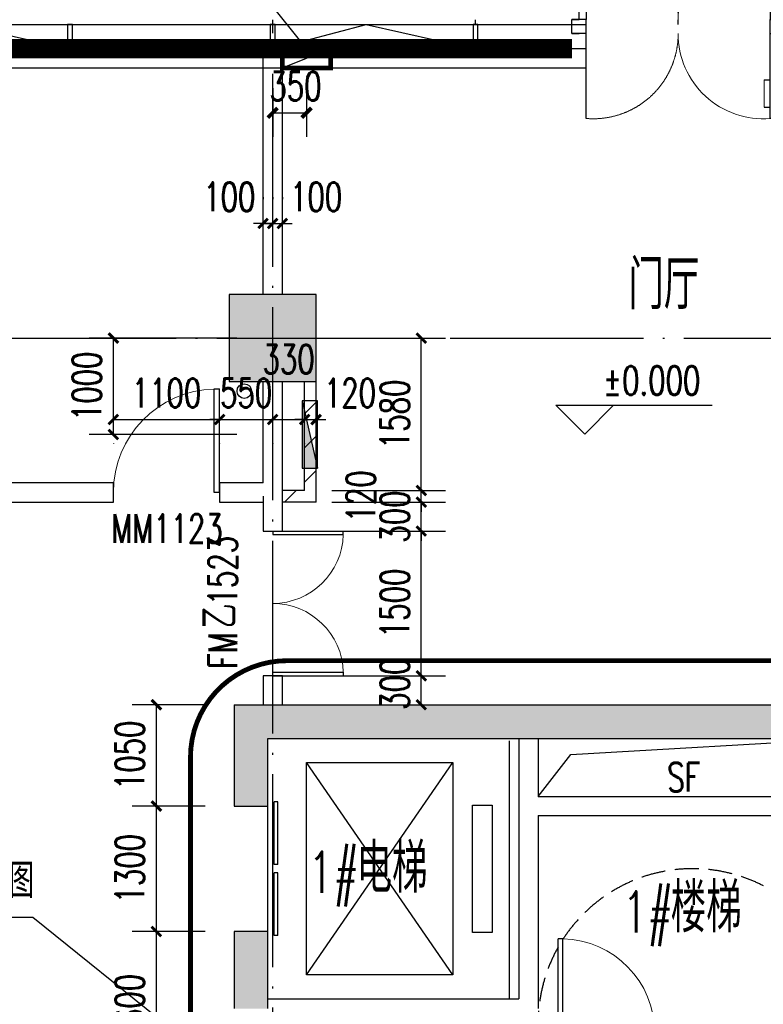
# Model space of a CAD drawing. Extents: x 797781 to 1255204, y 21234 to 1024248.
# Tile 155 of 256: x 944287 to 951990, y 197774 to 207979. Entities that reach past the tile are written whole.
import ezdxf

# ---------------------------------------------------------------- set-up
doc = ezdxf.new("R2010")
doc.units = 0
doc.header["$LTSCALE"] = 1000
doc.header["$MEASUREMENT"] = 0
for name, pattern in [('230303生产综合楼-平面图_t8$0$DASH', [0.35, 0.25, -0.1]), ('230303生产综合楼-平面图_t8$0$DASHED2', [0.375, 0.25, -0.125]), ('230303生产综合楼-平面图_t8$0$DOTE', [2.42, 2, -0.2, 0.02, -0.2]), ('__DASH', [0.35, 0.25, -0.1])]:
    doc.linetypes.add(name, pattern=pattern)
for name, color, linetype in [('230303生产综合楼-平面图_t8$0$3T_WOOD', 21, 'Continuous'), ('230303生产综合楼-平面图_t8$0$A-PLAN-EVTR', 2, 'Continuous'), ('230303生产综合楼-平面图_t8$0$COLUMN', 40, 'Continuous'), ('230303生产综合楼-平面图_t8$0$CURTWALL', 4, 'Continuous'), ('230303生产综合楼-平面图_t8$0$DIM_ELEV', 3, 'Continuous'), ('230303生产综合楼-平面图_t8$0$DIM_IDEN', 3, 'Continuous'), ('230303生产综合楼-平面图_t8$0$DOOR_FIRE', 4, 'Continuous'), ('230303生产综合楼-平面图_t8$0$DOOR_FIRE_TEXT', 7, 'Continuous'), ('230303生产综合楼-平面图_t8$0$DOTE', 1, '230303生产综合楼-平面图_t8$0$DOTE'), ('230303生产综合楼-平面图_t8$0$H-楼板留洞', 6, 'Continuous'), ('230303生产综合楼-平面图_t8$0$PUB_DIM', 3, 'Continuous'), ('230303生产综合楼-平面图_t8$0$PUB_HATCH', 8, 'Continuous'), ('230303生产综合楼-平面图_t8$0$PUB_TEXT', 7, 'Continuous'), ('230303生产综合楼-平面图_t8$0$WALL', 40, 'Continuous'), ('230303生产综合楼-平面图_t8$0$WALL-MOVE', 6, 'Continuous'), ('230303生产综合楼-平面图_t8$0$WINDOW', 4, 'Continuous'), ('230303生产综合楼-平面图_t8$0$WINDOW_TEXT', 7, 'Continuous'), ('230303生产综合楼-平面图_t8$0$板洞', 6, 'Continuous'), ('230303生产综合楼-平面图_t8$0$轮廓', 2, 'Continuous'), ('A-暖通提建筑洞口', 1, 'Continuous'), ('DIM_LEAD', 3, 'Continuous'), ('EQUIP_消火栓', 7, 'Continuous'), ('PUB_DIM', 3, 'Continuous'), ('PUB_HATCH', 8, 'Continuous'), ('PUB_TEXT', 7, 'Continuous'), ('VPIPE-消防', 1, 'Continuous')]:
    doc.layers.add(name, color=color, linetype=linetype)
doc.styles.add('230303生产综合楼-平面图_t8$0$_TCH_DIM', font='SIMPLEX', dxfattribs={"bigfont": 'GBCBIG'})
doc.styles.add('230303生产综合楼-平面图_T8$0$_TCH_DIM_T3', font='SIMPLEX', dxfattribs={"width": 0.705882, "bigfont": 'GBCBIG'})
doc.styles.add('230303生产综合楼-平面图_t8$0$_TCH_WINDOW', font='SIMPLEX', dxfattribs={"height": 3.5, "bigfont": 'GBCBIG'})
doc.styles.add('_TCH_DIM_T3', font='SIMPLEX', dxfattribs={"width": 0.705882, "bigfont": 'GBCBIG'})
doc.dimstyles.new('230303生产综合楼-平面图_T8$0$_TCH_ARCH&&100', dxfattribs={"dimtxt": 297.5, "dimasz": 100, "dimexe": 250, "dimexo": 300, "dimgap": 126.25, "dimtad": 1, "dimdec": 0, "dimzin": 0, "dimdsep": 46, "dimtxsty": '230303生产综合楼-平面图_T8$0$_TCH_DIM_T3', "dimblk": '230303生产综合楼-平面图_t8$0$_ArchTick', "dimcen": 0.09, "dimclrt": 7, "dimazin": 2, "dimtfac": 1, "dimtdec": 0, "dimtix": 1, "dimtmove": 2, "dimatfit": 3, "dimfxl": 1, "dimtolj": 1, "dimtzin": 0, "dimarcsym": 0})
doc.dimstyles.new('_TCH_ARCH&&100', dxfattribs={"dimtxt": 297.5, "dimasz": 100, "dimexe": 250, "dimexo": 300, "dimgap": 126.25, "dimtad": 1, "dimdec": 0, "dimzin": 0, "dimdsep": 46, "dimtxsty": '_TCH_DIM_T3', "dimblk": 'ARCHTICK', "dimcen": 0.09, "dimclrt": 7, "dimazin": 2, "dimtfac": 1, "dimtdec": 0, "dimtix": 1, "dimtmove": 2, "dimatfit": 3, "dimfxl": 1, "dimtolj": 1, "dimtzin": 0, "dimarcsym": 0})
pattern_1 = [(45, (0, 179.5), (-176.776766, 176.776766), [])]

# ---------------------------------------------------------------- blocks, each defined once
blk = doc.blocks.new('AQ1')
at = {"color": 6, "linetype": '__DASH', "ltscale": 4, "const_width": 200}
blk.add_lwpolyline([(1101100, 194745), (1146200, 194745)], dxfattribs=at)
blk = doc.blocks.new('_ArchTick')
at = {"color": 0, "linetype": 'ByBlock', "const_width": 0.4}
blk.add_lwpolyline([(-0.5, -0.5), (0.5, 0.5)], dxfattribs=at)
blk = doc.blocks.new('*D6640')
at = {"layer": 'Defpoints', "color": 0, "transparency": 16777216}
for p in [(1215634, 212456), (1215984, 212456), (1215984, 211901)]:
    blk.add_point(p, dxfattribs=at)
at = {"layer": 'PUB_DIM', "color": 0, "lineweight": -2, "transparency": 16777216}
for p, q in [((1215634, 212156), (1215634, 211651)), ((1215984, 212156), (1215984, 211651)), ((1215634, 211901), (1215984, 211901))]:
    blk.add_line(p, q, dxfattribs=at)
at = {"layer": 'PUB_DIM', "color": 0, "lineweight": -2, "transparency": 16777216, "xscale": 100, "yscale": 100, "zscale": 100, "rotation": 180}
blk.add_blockref('_ArchTick', (1215634, 211901), dxfattribs=at)
at = {"layer": 'PUB_DIM', "color": 0, "lineweight": -2, "transparency": 16777216, "xscale": 100, "yscale": 100, "zscale": 100}
blk.add_blockref('_ArchTick', (1215984, 211901), dxfattribs=at)
at = {"layer": 'PUB_DIM', "color": 7, "transparency": 16777216, "insert": (1215870, 212176), "char_height": 297.5, "attachment_point": 5, "style": '_TCH_DIM_T3'}
blk.add_mtext('\\A1;350', dxfattribs=at)
blk = doc.blocks.new('230303生产综合楼-平面图_t8$0$_ArchTick')
at = {"color": 0, "linetype": 'ByBlock', "const_width": 0.3}
blk.add_lwpolyline([(-0.5, -0.5), (0.5, 0.5)], dxfattribs=at)
blk = doc.blocks.new('*D6286')
at = {"layer": '230303生产综合楼-平面图_t8$0$PUB_DIM', "color": 0, "lineweight": -2, "transparency": 16777216}
for p, q in [((1167618, -7511), (1166088, -7511)), ((1166338, -8511), (1166338, -7511)), ((1167618, -8511), (1166088, -8511))]:
    blk.add_line(p, q, dxfattribs=at)
at = {"layer": 'Defpoints', "color": 0, "transparency": 16777216}
for p in [(1166338, -7511), (1167918, -7511), (1167918, -8511)]:
    blk.add_point(p, dxfattribs=at)
at = {"layer": '230303生产综合楼-平面图_t8$0$PUB_DIM', "color": 0, "lineweight": -2, "transparency": 16777216, "xscale": 100, "yscale": 100, "zscale": 100}
for p, rotation in [((1166338, -7511), 90), ((1166338, -8511), 270)]:
    blk.add_blockref('230303生产综合楼-平面图_t8$0$_ArchTick', p, dxfattribs=dict(at, rotation=rotation))
at = {"layer": '230303生产综合楼-平面图_t8$0$PUB_DIM', "color": 7, "transparency": 16777216, "insert": (1166063, -8011), "char_height": 297.5, "attachment_point": 5, "rotation": 90, "style": '230303生产综合楼-平面图_T8$0$_TCH_DIM_T3'}
blk.add_mtext('\\A1;1000', dxfattribs=at)
blk = doc.blocks.new('$TwtSys$00000434')
for p, q in [((-0.5, 0.5), (-0.5, -0.5)), ((-0.5, -0.5), (0.5, 0.5)), ((0.5, 0.5), (-0.5, 0.5)), ((0.5, -0.5), (0.5, 0.5)), ((-0.5, -0.5), (0.5, -0.5))]:
    blk.add_line(p, q)
blk.add_solid([(0.5, -0.5), (0.5, 0.5), (-0.5, -0.5)])
blk = doc.blocks.new('230303生产综合楼-平面图_t8$0$1WZST')
at = {"layer": '230303生产综合楼-平面图_t8$0$3T_WOOD'}
for points in [[(936382, 7754), (936382, 7804)], [(938482, 7754), (938482, 7804)], [(940582, 7754), (940582, 7804)]]:
    blk.add_lwpolyline(points, dxfattribs=at)
for points in [[(934257, 7504), (934307, 7504), (934307, 7754), (934257, 7754)], [(936357, 7504), (936407, 7504), (936407, 7754), (936357, 7754)], [(938457, 7504), (938507, 7504), (938507, 7754), (938457, 7754)]]:
    blk.add_lwpolyline(points, close=True, dxfattribs=at)
blk = doc.blocks.new('*D1218')
at = {"layer": '230303生产综合楼-平面图_t8$0$PUB_DIM', "color": 0, "lineweight": -2, "transparency": 16777216}
for p, q in [((946808, 206139), (946808, 206118)), ((946908, 206139), (946908, 206118)), ((946808, 205868), (946708, 205868)), ((946808, 205868), (946908, 205868)), ((946908, 205868), (947008, 205868))]:
    blk.add_line(p, q, dxfattribs=at)
at = {"layer": 'Defpoints', "color": 0, "transparency": 16777216}
for p in [(946908, 205868), (946808, 205839), (946908, 205839)]:
    blk.add_point(p, dxfattribs=at)
at = {"layer": '230303生产综合楼-平面图_t8$0$PUB_DIM', "color": 0, "lineweight": -2, "transparency": 16777216, "xscale": 100, "yscale": 100, "zscale": 100}
blk.add_blockref('230303生产综合楼-平面图_t8$0$_ArchTick', (946808, 205868), dxfattribs=at)
at = {"layer": '230303生产综合楼-平面图_t8$0$PUB_DIM', "color": 0, "lineweight": -2, "transparency": 16777216, "xscale": 100, "yscale": 100, "zscale": 100, "rotation": 180}
blk.add_blockref('230303生产综合楼-平面图_t8$0$_ArchTick', (946908, 205868), dxfattribs=at)
at = {"layer": '230303生产综合楼-平面图_t8$0$PUB_DIM', "color": 7, "transparency": 16777216, "insert": (946458, 206143), "char_height": 297.5, "attachment_point": 5, "style": '230303生产综合楼-平面图_T8$0$_TCH_DIM_T3'}
blk.add_mtext('\\A1;100', dxfattribs=at)
blk = doc.blocks.new('*D1219')
at = {"layer": '230303生产综合楼-平面图_t8$0$PUB_DIM', "color": 0, "lineweight": -2, "transparency": 16777216}
for p, q in [((946908, 206139), (946908, 206118)), ((947008, 206139), (947008, 206118)), ((946908, 205868), (946808, 205868)), ((946908, 205868), (947008, 205868)), ((947008, 205868), (947108, 205868))]:
    blk.add_line(p, q, dxfattribs=at)
at = {"layer": 'Defpoints', "color": 0, "transparency": 16777216}
for p in [(947008, 205868), (946908, 205839), (947008, 205839)]:
    blk.add_point(p, dxfattribs=at)
at = {"layer": '230303生产综合楼-平面图_t8$0$PUB_DIM', "color": 0, "lineweight": -2, "transparency": 16777216, "xscale": 100, "yscale": 100, "zscale": 100}
blk.add_blockref('230303生产综合楼-平面图_t8$0$_ArchTick', (946908, 205868), dxfattribs=at)
at = {"layer": '230303生产综合楼-平面图_t8$0$PUB_DIM', "color": 0, "lineweight": -2, "transparency": 16777216, "xscale": 100, "yscale": 100, "zscale": 100, "rotation": 180}
blk.add_blockref('230303生产综合楼-平面图_t8$0$_ArchTick', (947008, 205868), dxfattribs=at)
at = {"layer": '230303生产综合楼-平面图_t8$0$PUB_DIM', "color": 7, "transparency": 16777216, "insert": (947358, 206143), "char_height": 297.5, "attachment_point": 5, "style": '230303生产综合楼-平面图_T8$0$_TCH_DIM_T3'}
blk.add_mtext('\\A1;100', dxfattribs=at)
blk = doc.blocks.new('*D1278')
at = {"layer": '230303生产综合楼-平面图_t8$0$PUB_DIM', "color": 0, "lineweight": -2, "transparency": 16777216}
for p, q in [((946208, 198529), (945453, 198529)), ((945703, 196929), (945703, 198529)), ((946208, 196929), (945453, 196929))]:
    blk.add_line(p, q, dxfattribs=at)
at = {"layer": 'Defpoints', "color": 0, "transparency": 16777216}
for p in [(945703, 198529), (946508, 198529), (946508, 196929)]:
    blk.add_point(p, dxfattribs=at)
at = {"layer": '230303生产综合楼-平面图_t8$0$PUB_DIM', "color": 0, "lineweight": -2, "transparency": 16777216, "xscale": 100, "yscale": 100, "zscale": 100}
for p, rotation in [((945703, 198529), 90), ((945703, 196929), 270)]:
    blk.add_blockref('230303生产综合楼-平面图_t8$0$_ArchTick', p, dxfattribs=dict(at, rotation=rotation))
at = {"layer": '230303生产综合楼-平面图_t8$0$PUB_DIM', "color": 7, "transparency": 16777216, "insert": (945428, 197729), "char_height": 297.5, "attachment_point": 5, "rotation": 90, "style": '230303生产综合楼-平面图_T8$0$_TCH_DIM_T3'}
blk.add_mtext('\\A1;1600', dxfattribs=at)
blk = doc.blocks.new('*D1279')
at = {"layer": '230303生产综合楼-平面图_t8$0$PUB_DIM', "color": 0, "lineweight": -2, "transparency": 16777216}
for p, q in [((946208, 199829), (945453, 199829)), ((945703, 198529), (945703, 199829)), ((946208, 198529), (945453, 198529))]:
    blk.add_line(p, q, dxfattribs=at)
at = {"layer": 'Defpoints', "color": 0, "transparency": 16777216}
for p in [(945703, 199829), (946508, 199829), (946508, 198529)]:
    blk.add_point(p, dxfattribs=at)
at = {"layer": '230303生产综合楼-平面图_t8$0$PUB_DIM', "color": 0, "lineweight": -2, "transparency": 16777216, "xscale": 100, "yscale": 100, "zscale": 100}
for p, rotation in [((945703, 199829), 90), ((945703, 198529), 270)]:
    blk.add_blockref('230303生产综合楼-平面图_t8$0$_ArchTick', p, dxfattribs=dict(at, rotation=rotation))
at = {"layer": '230303生产综合楼-平面图_t8$0$PUB_DIM', "color": 7, "transparency": 16777216, "insert": (945428, 199179), "char_height": 297.5, "attachment_point": 5, "rotation": 90, "style": '230303生产综合楼-平面图_T8$0$_TCH_DIM_T3'}
blk.add_mtext('\\A1;1300', dxfattribs=at)
blk = doc.blocks.new('*D1280')
at = {"layer": '230303生产综合楼-平面图_t8$0$PUB_DIM', "color": 0, "lineweight": -2, "transparency": 16777216}
for p, q in [((946208, 200879), (945453, 200879)), ((945703, 199829), (945703, 200879)), ((946208, 199829), (945453, 199829))]:
    blk.add_line(p, q, dxfattribs=at)
at = {"layer": 'Defpoints', "color": 0, "transparency": 16777216}
for p in [(945703, 200879), (946508, 200879), (946508, 199829)]:
    blk.add_point(p, dxfattribs=at)
at = {"layer": '230303生产综合楼-平面图_t8$0$PUB_DIM', "color": 0, "lineweight": -2, "transparency": 16777216, "xscale": 100, "yscale": 100, "zscale": 100}
for p, rotation in [((945703, 200879), 90), ((945703, 199829), 270)]:
    blk.add_blockref('230303生产综合楼-平面图_t8$0$_ArchTick', p, dxfattribs=dict(at, rotation=rotation))
at = {"layer": '230303生产综合楼-平面图_t8$0$PUB_DIM', "color": 7, "transparency": 16777216, "insert": (945428, 200354), "char_height": 297.5, "attachment_point": 5, "rotation": 90, "style": '230303生产综合楼-平面图_T8$0$_TCH_DIM_T3'}
blk.add_mtext('\\A1;1050', dxfattribs=at)
blk = doc.blocks.new('*D1320')
at = {"layer": '230303生产综合楼-平面图_t8$0$PUB_DIM', "color": 0, "lineweight": -2, "transparency": 16777216}
for p, q in [((947238, 203835), (947138, 203835)), ((947238, 203835), (947358, 203835)), ((947358, 203835), (947458, 203835)), ((947238, 203589), (947238, 203585)), ((947358, 203589), (947358, 203585))]:
    blk.add_line(p, q, dxfattribs=at)
at = {"layer": 'Defpoints', "color": 0, "transparency": 16777216}
for p in [(947238, 203889), (947358, 203889), (947358, 203835)]:
    blk.add_point(p, dxfattribs=at)
at = {"layer": '230303生产综合楼-平面图_t8$0$PUB_DIM', "color": 0, "lineweight": -2, "transparency": 16777216, "xscale": 100, "yscale": 100, "zscale": 100}
blk.add_blockref('230303生产综合楼-平面图_t8$0$_ArchTick', (947238, 203835), dxfattribs=at)
at = {"layer": '230303生产综合楼-平面图_t8$0$PUB_DIM', "color": 0, "lineweight": -2, "transparency": 16777216, "xscale": 100, "yscale": 100, "zscale": 100, "rotation": 180}
blk.add_blockref('230303生产综合楼-平面图_t8$0$_ArchTick', (947358, 203835), dxfattribs=at)
at = {"layer": '230303生产综合楼-平面图_t8$0$PUB_DIM', "color": 7, "transparency": 16777216, "insert": (947708, 204110), "char_height": 297.5, "attachment_point": 5, "style": '230303生产综合楼-平面图_T8$0$_TCH_DIM_T3'}
blk.add_mtext('\\A1;120', dxfattribs=at)
blk = doc.blocks.new('*D1321')
at = {"layer": '230303生产综合楼-平面图_t8$0$PUB_DIM', "color": 0, "lineweight": -2, "transparency": 16777216}
for p, q in [((946908, 203835), (947238, 203835)), ((946908, 203589), (946908, 203585)), ((947238, 203589), (947238, 203585))]:
    blk.add_line(p, q, dxfattribs=at)
at = {"layer": 'Defpoints', "color": 0, "transparency": 16777216}
for p in [(946908, 203889), (947238, 203889), (947238, 203835)]:
    blk.add_point(p, dxfattribs=at)
at = {"layer": '230303生产综合楼-平面图_t8$0$PUB_DIM', "color": 0, "lineweight": -2, "transparency": 16777216, "xscale": 100, "yscale": 100, "zscale": 100, "rotation": 180}
blk.add_blockref('230303生产综合楼-平面图_t8$0$_ArchTick', (946908, 203835), dxfattribs=at)
at = {"layer": '230303生产综合楼-平面图_t8$0$PUB_DIM', "color": 0, "lineweight": -2, "transparency": 16777216, "xscale": 100, "yscale": 100, "zscale": 100}
blk.add_blockref('230303生产综合楼-平面图_t8$0$_ArchTick', (947238, 203835), dxfattribs=at)
at = {"layer": '230303生产综合楼-平面图_t8$0$PUB_DIM', "color": 7, "transparency": 16777216, "insert": (947073, 204460), "char_height": 297.5, "attachment_point": 5, "style": '230303生产综合楼-平面图_T8$0$_TCH_DIM_T3'}
blk.add_mtext('\\A1;330', dxfattribs=at)
blk = doc.blocks.new('*D1322')
at = {"layer": '230303生产综合楼-平面图_t8$0$PUB_DIM', "color": 0, "lineweight": -2, "transparency": 16777216}
for p, q in [((946358, 203835), (946258, 203835)), ((946358, 203835), (946908, 203835)), ((946908, 203835), (947008, 203835)), ((946358, 203589), (946358, 203585)), ((946908, 203589), (946908, 203585))]:
    blk.add_line(p, q, dxfattribs=at)
at = {"layer": 'Defpoints', "color": 0, "transparency": 16777216}
for p in [(946358, 203889), (946908, 203889), (946908, 203835)]:
    blk.add_point(p, dxfattribs=at)
at = {"layer": '230303生产综合楼-平面图_t8$0$PUB_DIM', "color": 0, "lineweight": -2, "transparency": 16777216, "xscale": 100, "yscale": 100, "zscale": 100}
blk.add_blockref('230303生产综合楼-平面图_t8$0$_ArchTick', (946358, 203835), dxfattribs=at)
at = {"layer": '230303生产综合楼-平面图_t8$0$PUB_DIM', "color": 0, "lineweight": -2, "transparency": 16777216, "xscale": 100, "yscale": 100, "zscale": 100, "rotation": 180}
blk.add_blockref('230303生产综合楼-平面图_t8$0$_ArchTick', (946908, 203835), dxfattribs=at)
at = {"layer": '230303生产综合楼-平面图_t8$0$PUB_DIM', "color": 7, "transparency": 16777216, "insert": (946633, 204110), "char_height": 297.5, "attachment_point": 5, "style": '230303生产综合楼-平面图_T8$0$_TCH_DIM_T3'}
blk.add_mtext('\\A1;550', dxfattribs=at)
blk = doc.blocks.new('*D1323')
at = {"layer": '230303生产综合楼-平面图_t8$0$PUB_DIM', "color": 0, "lineweight": -2, "transparency": 16777216}
for p, q in [((945258, 203835), (946358, 203835)), ((945258, 203589), (945258, 203585)), ((946358, 203589), (946358, 203585))]:
    blk.add_line(p, q, dxfattribs=at)
at = {"layer": 'Defpoints', "color": 0, "transparency": 16777216}
for p in [(945258, 203889), (946358, 203889), (946358, 203835)]:
    blk.add_point(p, dxfattribs=at)
at = {"layer": '230303生产综合楼-平面图_t8$0$PUB_DIM', "color": 0, "lineweight": -2, "transparency": 16777216, "xscale": 100, "yscale": 100, "zscale": 100, "rotation": 180}
blk.add_blockref('230303生产综合楼-平面图_t8$0$_ArchTick', (945258, 203835), dxfattribs=at)
at = {"layer": '230303生产综合楼-平面图_t8$0$PUB_DIM', "color": 0, "lineweight": -2, "transparency": 16777216, "xscale": 100, "yscale": 100, "zscale": 100}
blk.add_blockref('230303生产综合楼-平面图_t8$0$_ArchTick', (946358, 203835), dxfattribs=at)
at = {"layer": '230303生产综合楼-平面图_t8$0$PUB_DIM', "color": 7, "transparency": 16777216, "insert": (945808, 204110), "char_height": 297.5, "attachment_point": 5, "style": '230303生产综合楼-平面图_T8$0$_TCH_DIM_T3'}
blk.add_mtext('\\A1;1100', dxfattribs=at)
blk = doc.blocks.new('*D1324')
at = {"layer": '230303生产综合楼-平面图_t8$0$PUB_DIM', "color": 0, "lineweight": -2, "transparency": 16777216}
for p, q in [((947522, 204679), (948697, 204679)), ((948447, 203099), (948447, 204679)), ((947522, 203099), (948697, 203099))]:
    blk.add_line(p, q, dxfattribs=at)
at = {"layer": 'Defpoints', "color": 0, "transparency": 16777216}
for p in [(947222, 204679), (948447, 204679), (947222, 203099)]:
    blk.add_point(p, dxfattribs=at)
at = {"layer": '230303生产综合楼-平面图_t8$0$PUB_DIM', "color": 0, "lineweight": -2, "transparency": 16777216, "xscale": 100, "yscale": 100, "zscale": 100}
for p, rotation in [((948447, 204679), 90), ((948447, 203099), 270)]:
    blk.add_blockref('230303生产综合楼-平面图_t8$0$_ArchTick', p, dxfattribs=dict(at, rotation=rotation))
at = {"layer": '230303生产综合楼-平面图_t8$0$PUB_DIM', "color": 7, "transparency": 16777216, "insert": (948172, 203889), "char_height": 297.5, "attachment_point": 5, "rotation": 90, "style": '230303生产综合楼-平面图_T8$0$_TCH_DIM_T3'}
blk.add_mtext('\\A1;1580', dxfattribs=at)
blk = doc.blocks.new('*D1325')
at = {"layer": '230303生产综合楼-平面图_t8$0$PUB_DIM', "color": 0, "lineweight": -2, "transparency": 16777216}
for p, q in [((948447, 203099), (948447, 203199)), ((947522, 203099), (948697, 203099)), ((948447, 202979), (948447, 203099)), ((947522, 202979), (948697, 202979)), ((948447, 202979), (948447, 202879))]:
    blk.add_line(p, q, dxfattribs=at)
at = {"layer": 'Defpoints', "color": 0, "transparency": 16777216}
for p in [(947222, 203099), (948447, 203099), (947222, 202979)]:
    blk.add_point(p, dxfattribs=at)
at = {"layer": '230303生产综合楼-平面图_t8$0$PUB_DIM', "color": 0, "lineweight": -2, "transparency": 16777216, "xscale": 100, "yscale": 100, "zscale": 100}
for p, rotation in [((948447, 203099), 270), ((948447, 202979), 90)]:
    blk.add_blockref('230303生产综合楼-平面图_t8$0$_ArchTick', p, dxfattribs=dict(at, rotation=rotation))
at = {"layer": '230303生产综合楼-平面图_t8$0$PUB_DIM', "color": 7, "transparency": 16777216, "insert": (947822, 203039), "char_height": 297.5, "attachment_point": 5, "rotation": 90, "style": '230303生产综合楼-平面图_T8$0$_TCH_DIM_T3'}
blk.add_mtext('\\A1;120', dxfattribs=at)
blk = doc.blocks.new('*D1326')
at = {"layer": '230303生产综合楼-平面图_t8$0$PUB_DIM', "color": 0, "lineweight": -2, "transparency": 16777216}
for p, q in [((948447, 202979), (948447, 203079)), ((947522, 202979), (948697, 202979)), ((948447, 202679), (948447, 202979)), ((947522, 202679), (948697, 202679)), ((948447, 202679), (948447, 202579))]:
    blk.add_line(p, q, dxfattribs=at)
at = {"layer": 'Defpoints', "color": 0, "transparency": 16777216}
for p in [(947222, 202979), (948447, 202979), (947222, 202679)]:
    blk.add_point(p, dxfattribs=at)
at = {"layer": '230303生产综合楼-平面图_t8$0$PUB_DIM', "color": 0, "lineweight": -2, "transparency": 16777216, "xscale": 100, "yscale": 100, "zscale": 100}
for p, rotation in [((948447, 202979), 270), ((948447, 202679), 90)]:
    blk.add_blockref('230303生产综合楼-平面图_t8$0$_ArchTick', p, dxfattribs=dict(at, rotation=rotation))
at = {"layer": '230303生产综合楼-平面图_t8$0$PUB_DIM', "color": 7, "transparency": 16777216, "insert": (948172, 202829), "char_height": 297.5, "attachment_point": 5, "rotation": 90, "style": '230303生产综合楼-平面图_T8$0$_TCH_DIM_T3'}
blk.add_mtext('\\A1;300', dxfattribs=at)
blk = doc.blocks.new('*D1327')
at = {"layer": '230303生产综合楼-平面图_t8$0$PUB_DIM', "color": 0, "lineweight": -2, "transparency": 16777216}
for p, q in [((947522, 202679), (948697, 202679)), ((948447, 201179), (948447, 202679)), ((947522, 201179), (948697, 201179))]:
    blk.add_line(p, q, dxfattribs=at)
at = {"layer": 'Defpoints', "color": 0, "transparency": 16777216}
for p in [(947222, 202679), (948447, 202679), (947222, 201179)]:
    blk.add_point(p, dxfattribs=at)
at = {"layer": '230303生产综合楼-平面图_t8$0$PUB_DIM', "color": 0, "lineweight": -2, "transparency": 16777216, "xscale": 100, "yscale": 100, "zscale": 100}
for p, rotation in [((948447, 202679), 90), ((948447, 201179), 270)]:
    blk.add_blockref('230303生产综合楼-平面图_t8$0$_ArchTick', p, dxfattribs=dict(at, rotation=rotation))
at = {"layer": '230303生产综合楼-平面图_t8$0$PUB_DIM', "color": 7, "transparency": 16777216, "insert": (948172, 201929), "char_height": 297.5, "attachment_point": 5, "rotation": 90, "style": '230303生产综合楼-平面图_T8$0$_TCH_DIM_T3'}
blk.add_mtext('\\A1;1500', dxfattribs=at)
blk = doc.blocks.new('*D1328')
at = {"layer": '230303生产综合楼-平面图_t8$0$PUB_DIM', "color": 0, "lineweight": -2, "transparency": 16777216}
for p, q in [((947522, 201179), (948697, 201179)), ((948447, 200879), (948447, 201179)), ((947522, 200879), (948697, 200879))]:
    blk.add_line(p, q, dxfattribs=at)
at = {"layer": 'Defpoints', "color": 0, "transparency": 16777216}
for p in [(947222, 201179), (948447, 201179), (947222, 200879)]:
    blk.add_point(p, dxfattribs=at)
at = {"layer": '230303生产综合楼-平面图_t8$0$PUB_DIM', "color": 0, "lineweight": -2, "transparency": 16777216, "xscale": 100, "yscale": 100, "zscale": 100}
for p, rotation in [((948447, 201179), 90), ((948447, 200879), 270)]:
    blk.add_blockref('230303生产综合楼-平面图_t8$0$_ArchTick', p, dxfattribs=dict(at, rotation=rotation))
at = {"layer": '230303生产综合楼-平面图_t8$0$PUB_DIM', "color": 7, "transparency": 16777216, "insert": (948172, 201096), "char_height": 297.5, "attachment_point": 5, "rotation": 90, "style": '230303生产综合楼-平面图_T8$0$_TCH_DIM_T3'}
blk.add_mtext('\\A1;300', dxfattribs=at)
blk = doc.blocks.new('230303生产综合楼-平面图_t8$0$$DorLib2D$00000001')
for p, q in [((0.45, 0.975), (0.5, 0.975)), ((0.45, 0), (0.45, 0.975)), ((0.5, 0), (0.5, 0.975)), ((0.5, 0), (0.45, 0))]:
    blk.add_line(p, q)
at = {"lineweight": 13}
blk.add_arc((0.475, 0), 0.975, 91.46928, 180, dxfattribs=at)
blk = doc.blocks.new('230303生产综合楼-平面图_t8$0$$DorLib2D$00000013')
at = {"linetype": '230303生产综合楼-平面图_t8$0$DASHED2'}
for p, q in [((-0.4333, 0.3972), (-0.4333, -0.0028)), ((0.4333, -0.4694), (0.4333, -0.0694))]:
    blk.add_line(p, q, dxfattribs=at)
for p, q in [((0.4333, 0.3972), (0.4333, -0.0028)), ((0.4667, 0.3972), (0.4333, 0.3972)), ((0.4667, -0.0028), (0.4667, 0.3972)), ((0.4051, 0.3441), (0.4333, 0.3441)), ((0.4949, 0.3441), (0.4667, 0.3441)), ((0.4051, 0.2158), (0.4333, 0.2158)), ((0.4949, 0.2158), (0.4667, 0.2158)), ((-0.5, -0.0028), (-0.4667, -0.0028)), ((-0.4333, -0.0028), (-0.5, -0.0028)), ((-0.5, -0.0028), (-0.5, -0.0694)), ((-0.5, -0.0028), (-0.5, -0.0028)), ((-0.4333, -0.0028), (-0.4667, -0.0028)), ((-0.4333, -0.0028), (-0.4333, -0.0694)), ((0.4333, -0.0028), (0.4333, -0.0694)), ((0.4333, -0.0028), (0.4667, -0.0028)), ((0.4333, -0.0028), (0.5, -0.0028)), ((0.5, -0.0028), (0.5, -0.0694)), ((0.5, -0.0028), (0.5, -0.0028)), ((-0.4333, -0.0694), (-0.5, -0.0694)), ((-0.5, -0.0694), (-0.5, -0.0694)), ((-0.5, -0.0694), (-0.4667, -0.0694)), ((-0.4667, -0.0694), (-0.4667, -0.4694)), ((-0.4333, -0.0694), (-0.4667, -0.0694)), ((-0.4333, -0.4694), (-0.4333, -0.0694)), ((0.4333, -0.0694), (0.4667, -0.0694)), ((0.5, -0.0694), (0.4667, -0.0694)), ((0.5, -0.0694), (0.5, -0.0694)), ((-0.4949, -0.2798), (-0.4667, -0.2798)), ((-0.4051, -0.2798), (-0.4333, -0.2798)), ((-0.4949, -0.4081), (-0.4667, -0.4081)), ((-0.4051, -0.4081), (-0.4333, -0.4081)), ((-0.4667, -0.4694), (-0.4333, -0.4694))]:
    blk.add_line(p, q)
at = {"lineweight": 13}
for p, q in [((0.4051, 0.3441), (0.4051, 0.2158)), ((0.4949, 0.3441), (0.4949, 0.2158)), ((-0.4949, -0.4081), (-0.4949, -0.2798)), ((-0.4051, -0.4081), (-0.4051, -0.2798))]:
    blk.add_line(p, q, dxfattribs=at)
at = {"linetype": '230303生产综合楼-平面图_t8$0$DASHED2', "lineweight": 13}
for centre, start, end in [((-0.4, -0.0014), 359.8007, 94.7805), ((0.4, -0.0708), 179.8007, 274.7805)]:
    blk.add_arc(centre, 0.4, start, end, dxfattribs=at)
at = {"lineweight": 13}
for centre, start, end in [((0.4, -0.0014), 85.2195, 180.1993), ((-0.4, -0.0708), 265.2195, 0.1993)]:
    blk.add_arc(centre, 0.4, start, end, dxfattribs=at)
blk = doc.blocks.new('230303生产综合楼-平面图_t8$0$$DORLIB2D$00000127')
at = {"color": 0}
for points in [[(-0.5333, 0.7949), (-0.5333, 0.6904)], [(-0.0333, 0.7949), (-0.5333, 0.7949)], [(-0.0333, 0.7949), (-0.0333, 0.6904)], [(0.5333, 0.7949), (0.0333, 0.7949)], [(0.0333, 0.7949), (0.0333, 0.6904)], [(0.5333, 0.7949), (0.5333, 0.6904)], [(-0.0333, 0.6904), (-0.5333, 0.6904)], [(0.5333, 0.6904), (0.0333, 0.6904)], [(0.5, 0.5), (-0.5, 0.5)]]:
    blk.add_lwpolyline(points, dxfattribs=at)
blk = doc.blocks.new('230303生产综合楼-平面图_t8$0$$DorLib2D$00000002')
for p, q in [((-0.5, 0), (-0.5, 0.4875)), ((-0.475, 0.4875), (-0.5, 0.4875)), ((-0.475, 0), (-0.475, 0.4875)), ((0.475, 0), (0.475, 0.4875)), ((0.475, 0.4875), (0.5, 0.4875)), ((0.5, 0), (0.5, 0.4875)), ((-0.5, 0), (-0.475, 0)), ((0.5, 0), (0.475, 0))]:
    blk.add_line(p, q)
at = {"lineweight": 13}
for centre, start, end in [((-0.4875, 0), 0, 88.53072), ((0.4875, 0), 91.46928, 180)]:
    blk.add_arc(centre, 0.4875, start, end, dxfattribs=at)
blk = doc.blocks.new('_FZH')
blk.add_lwpolyline([(-0.5, -0.5), (0.5, -0.5), (0.5, 0.5), (-0.5, 0.5)], close=True)
at = {"layer": 'PUB_HATCH'}
blk.add_solid([(-0.5, -0.5), (0.5, -0.5), (-0.5, 0.5), (0.5, 0.5)], dxfattribs=at)
blk = doc.blocks.new('1FND11')
at = {"layer": 'A-暖通提建筑洞口', "const_width": 50}
blk.add_lwpolyline([(1215733.9, 212566), (1216233.9, 212566), (1216233.9, 212366), (1215733.9, 212366)], close=True, dxfattribs=at)
at = {"layer": 'A-暖通提建筑洞口'}
blk.add_lwpolyline([(1215733.9, 212366), (1216233.9, 212566)], dxfattribs=at)
at = {"layer": 'DIM_LEAD'}
blk.add_line((1215983.9, 212566), (1215142, 213624.3), dxfattribs=at)
blk.add_line((1215983.9, 212566), (1215142, 213624.3), dxfattribs=at)
at = {"layer": 'PUB_DIM'}
dim = blk.add_linear_dim(base=(1215983.9, 211901), p1=(1215633.9, 212456), p2=(1215983.9, 212456), angle=0, dimstyle='_TCH_ARCH&&100', dxfattribs=at)
dim.commit()
dim.dimension.update_dxf_attribs({"geometry": '*D6640', "text_midpoint": (1215869.5, 212176), "dimtype": 161})
blk = doc.blocks.new('230303生产综合楼-平面图_t8$0$1-XHS')
at = {"layer": 'VPIPE-消防'}
blk.add_circle((1167693.9, -8060.3), 75, dxfattribs=at)
at = {"layer": 'EQUIP_消火栓', "xscale": 700, "yscale": 160, "zscale": 700, "rotation": 270.0000000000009}
blk.add_blockref('$TwtSys$00000434', (1168373.2, -8510.7), dxfattribs=at)
at = {"layer": '230303生产综合楼-平面图_t8$0$PUB_DIM'}
dim = blk.add_aligned_dim(p1=(1167918.2, -8510.6), p2=(1167918.2, -7510.7), distance=1580.1, dimstyle='230303生产综合楼-平面图_T8$0$_TCH_ARCH&&100', dxfattribs=at)
dim.commit()
dim.dimension.update_dxf_attribs({"geometry": '*D6286', "text_midpoint": (1166063.1, -8010.7)})

msp = doc.modelspace()

# ---------------------------------------------------------------- hatches: boundary and pattern name
at = {"layer": '230303生产综合楼-平面图_t8$0$PUB_HATCH'}
h = msp.add_hatch(dxfattribs=at)
h.set_pattern_fill('普通砖', color=256, scale=100, style=0)
h.set_pattern_definition(pattern_1)
h.paths.add_polyline_path([(947358, 204229.2), (947238, 204229.2), (947238, 203099.2), (947358, 202979.2)])
h = msp.add_hatch(dxfattribs=at)
h.set_pattern_fill('普通砖', color=256, scale=100, style=0)
h.set_pattern_definition(pattern_1)
h.paths.add_polyline_path([(947358, 202979.2), (947238, 203099.2), (947008, 203099.2), (947008, 202979.2)])
for points in [[(946508, 200879.2), (946858, 200529.2), (946908, 200529.2), (946908, 200879.2)], [(946508, 200879.2), (946508, 199829.2), (946858, 199829.2), (946858, 200529.2)], [(946908, 200879.2), (946908, 200529.2), (949558, 200529.2), (949558, 200879.2)], [(949558, 200879.2), (949558, 200529.2), (952958, 200529.2), (952958, 200879.2)], [(946858, 197729.2), (946858, 198529.2), (946508, 198529.2), (946508, 197729.2)]]:
    msp.add_hatch(color=256, dxfattribs=at).paths.add_polyline_path(points)

# ---------------------------------------------------------------- linework, layer by layer
at = {"color": 6, "const_width": 50}
msp.add_lwpolyline([(956556.3, 192335.3, -0.4142136), (955556.3, 191335.3), (947056.3, 191335.3, -0.4142136), (946056.3, 192335.3), (946056.3, 200335.3, -0.4142136), (947056.3, 201335.3), (955556.3, 201335.3, -0.4142136), (956556.3, 200335.3)], format="xyb", close=True, dxfattribs=at)
at = {"layer": '230303生产综合楼-平面图_t8$0$A-PLAN-EVTR'}
for p, q in [((947258, 198079.2), (948773, 200279.2)), ((948773, 198079.2), (947258, 200279.2)), ((947258, 200279.2), (948773, 200279.2)), ((947258, 198079.2), (947258, 200279.2)), ((948773, 200279.2), (948773, 198079.2)), ((948978, 199839.2), (949183, 199839.2)), ((948978, 198519.2), (948978, 199839.2)), ((949183, 199839.2), (949183, 198519.2)), ((949183, 198519.2), (948978, 198519.2)), ((948773, 198079.2), (947258, 198079.2))]:
    msp.add_line(p, q, dxfattribs=at)
at = {"layer": '230303生产综合楼-平面图_t8$0$CURTWALL'}
for points in [[(904308, 207929.2), (950154.7, 207929.2)], [(942733, 207679.2), (943674.8, 207929.2), (944783, 207679.2)], [(946933, 207679.2), (947874.8, 207929.2), (948983, 207679.2)], [(939908, 181229.2), (896158, 181229.2), (896158, 207679.2), (950154.7, 207679.2)]]:
    msp.add_lwpolyline(points, dxfattribs=at)
at = {"layer": '230303生产综合楼-平面图_t8$0$DIM_ELEV'}
for p, q in [((950139.6, 203684.6), (949839.6, 203984.6)), ((949839.6, 203984.6), (951459.6, 203984.6)), ((950139.6, 203684.6), (950439.6, 203984.6))]:
    msp.add_line(p, q, dxfattribs=at)
at = {"layer": '230303生产综合楼-平面图_t8$0$DIM_IDEN'}
for p, q in [((944424.5, 198672), (940630.2, 198672)), ((945994, 197408.3), (944424.5, 198672))]:
    msp.add_line(p, q, dxfattribs=at)
at = {"layer": '230303生产综合楼-平面图_t8$0$DOTE'}
for p, q in [((946908, 176379.2), (946908, 207979.2)), ((895508, 204679.2), (989908, 204679.2))]:
    msp.add_line(p, q, dxfattribs=at)
at = {"layer": '230303生产综合楼-平面图_t8$0$H-楼板留洞'}
msp.add_lwpolyline([(949358, 200504.2), (949358, 197829.2)], dxfattribs=at)
at = {"layer": '230303生产综合楼-平面图_t8$0$PUB_HATCH', "color": 8}
msp.add_lwpolyline([(904758, 207479.2), (950154.7, 207479.2)], dxfattribs=at)
at = {"layer": '230303生产综合楼-平面图_t8$0$WALL'}
for p, q in [((946808, 205129.2), (946808, 207679.2)), ((946808, 207679.2), (947008, 207679.2)), ((947008, 205129.2), (947008, 207679.2)), ((946808, 203179.2), (946808, 204229.2)), ((947008, 203079.2), (947008, 204229.2)), ((945258, 203179.2), (940158, 203179.2)), ((945258, 202979.2), (945258, 203179.2)), ((946808, 203179.2), (946358, 203179.2)), ((946358, 203179.2), (946358, 202979.2)), ((946808, 203039.2), (946808, 202979.2)), ((946808, 203039.2), (946808, 202679.2)), ((947008, 203039.2), (947008, 203079.2)), ((947008, 202679.2), (947008, 203039.2)), ((940158, 202979.2), (945258, 202979.2)), ((946358, 202979.2), (946808, 202979.2)), ((946808, 202679.2), (947008, 202679.2)), ((947008, 201179.2), (946808, 201179.2)), ((946808, 201179.2), (946808, 200879.2)), ((947008, 200879.2), (947008, 201179.2)), ((946508, 200879.2), (946908, 200879.2)), ((946508, 200879.2), (946508, 199829.2)), ((946908, 200879.2), (949558, 200879.2)), ((949558, 200879.2), (952958, 200879.2)), ((946858, 200529.2), (946908, 200529.2)), ((946858, 199829.2), (946858, 200529.2)), ((946908, 200529.2), (949558, 200529.2)), ((949458, 200529.2), (949458, 199829.2)), ((949558, 200529.2), (952958, 200529.2)), ((949658, 200529.2), (949658, 199929.2)), ((949658, 199929.2), (952858, 199929.2)), ((946508, 199829.2), (946858, 199829.2)), ((949458, 199829.2), (949458, 197829.2)), ((949658, 199729.2), (949658, 197729.2)), ((949658, 199729.2), (952858, 199729.2)), ((946858, 198529.2), (946508, 198529.2)), ((946508, 198529.2), (946508, 197729.2)), ((946858, 197729.2), (946858, 198529.2)), ((946858, 197829.2), (949458, 197829.2))]:
    msp.add_line(p, q, dxfattribs=at)
at = {"layer": '230303生产综合楼-平面图_t8$0$WALL-MOVE'}
for p, q in [((947238, 203099.2), (947238, 204229.2)), ((947358, 202979.2), (947358, 204229.2)), ((947238, 203099.2), (947008, 203099.2)), ((947358, 202979.2), (947008, 202979.2))]:
    msp.add_line(p, q, dxfattribs=at)
at = {"layer": '230303生产综合楼-平面图_t8$0$板洞'}
msp.add_lwpolyline([(949658, 199929.2), (949996.3, 200363.2), (952858, 200529.2)], dxfattribs=at)
at = {"layer": '230303生产综合楼-平面图_t8$0$轮廓', "linetype": '230303生产综合楼-平面图_t8$0$DASH'}
msp.add_arc((951258, 197579.2), 1600, 0, 180, dxfattribs=at)

# ---------------------------------------------------------------- block references
for name, p in [('AQ1', (-196191.7, 12934.1)), ('1FND11', (-268725.9, -4886.9)), ('230303生产综合楼-平面图_t8$0$1WZST', (10526.3, 200175.3)), ('230303生产综合楼-平面图_t8$0$1-XHS', (-221080.1, 212189.9))]:
    msp.add_blockref(name, p)
at = {"layer": '230303生产综合楼-平面图_t8$0$COLUMN', "xscale": 900, "yscale": 900, "zscale": 900, "rotation": 270}
msp.add_blockref('_FZH', (946908, 204679.2), dxfattribs=at)
at = {"layer": '230303生产综合楼-平面图_t8$0$DOOR_FIRE', "zscale": 200}
for name, p, xscale, yscale, rotation in [('230303生产综合楼-平面图_t8$0$$DorLib2D$00000002', (946908, 201929.2), 1500, -1500, 90), ('230303生产综合楼-平面图_t8$0$$DorLib2D$00000001', (950364.7, 197479.2), 1000, -1000, 179.999999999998)]:
    msp.add_blockref(name, p, dxfattribs=dict(at, xscale=xscale, yscale=yscale, rotation=rotation))
at = {"layer": '230303生产综合楼-平面图_t8$0$WINDOW'}
for name, p, xscale, yscale, zscale, rotation in [('230303生产综合楼-平面图_t8$0$$DorLib2D$00000013', (951108, 207829.2), 2200, -2200, 100, 2.563326e-10), ('230303生产综合楼-平面图_t8$0$$DORLIB2D$00000127', (946683, 199179.2), 1300, 350, 350, 270)]:
    msp.add_blockref(name, p, dxfattribs=dict(at, xscale=xscale, yscale=yscale, zscale=zscale, rotation=rotation))
ref = msp.add_blockref('230303生产综合楼-平面图_t8$0$$DorLib2D$00000001', (945808, 203079.2), dxfattribs=dict(at, xscale=1100, yscale=1100, zscale=200))
ref.add_attrib('A', 'MM1123', (945238, 202555.4), dxfattribs={"layer": '230303生产综合楼-平面图_t8$0$WINDOW_TEXT', "ltscale": 2, "height": 297.5, "style": '230303生产综合楼-平面图_t8$0$_TCH_WINDOW', "width": 0.705882})

# ---------------------------------------------------------------- texts
at = {"layer": '230303生产综合楼-平面图_t8$0$DOOR_FIRE_TEXT', "style": '230303生产综合楼-平面图_t8$0$_TCH_WINDOW', "width": 0.705882}
for s, p in [('1523', (946539.5, 201908.3)), ('FM', (946539.5, 201250))]:
    msp.add_text(s, height=297.5, rotation=90, dxfattribs=at).set_placement(p)
at = {"layer": '230303生产综合楼-平面图_t8$0$DOOR_FIRE_TEXT', "style": '230303生产综合楼-平面图_t8$0$_TCH_WINDOW'}
msp.add_text('乙', height=357.4, rotation=90, dxfattribs=at).set_placement((946539.5, 201670))
at = {"layer": '230303生产综合楼-平面图_t8$0$PUB_TEXT', "style": '230303生产综合楼-平面图_t8$0$_TCH_DIM'}
for s, p in [('门厅', (950590.6, 204978.4)), ('电梯', (947776.5, 198929.5)), ('楼梯', (951030.5, 198518.7))]:
    msp.add_text(s, height=510.64, dxfattribs=at).set_placement(p)
at = {"layer": '230303生产综合楼-平面图_t8$0$PUB_TEXT', "style": '230303生产综合楼-平面图_t8$0$_TCH_DIM', "width": 0.705882}
for s, height, p in [('%%P0.000', 297.5, (950329.6, 204089.6)), ('SF', 297.5, (950995.7, 199979.8)), ('1#', 425, (947276.5, 198929.5)), ('1#', 425, (950530.5, 198518.7))]:
    msp.add_text(s, height=height, dxfattribs=at).set_placement(p)
at = {"layer": 'PUB_TEXT', "style": '230303生产综合楼-平面图_t8$0$_TCH_DIM'}
msp.add_text('电梯详图', height=357.45, dxfattribs=at).set_placement((943406.7, 198876.2))

# ---------------------------------------------------------------- dimensions: what is measured, and where the dimension line sits
at = {"layer": '230303生产综合楼-平面图_t8$0$PUB_DIM'}
for base, p1, p2, angle, picture, middle in [((946908, 205867.7), (946808, 205839.2), (946908, 205839.2), 0, '*D1218', (946458, 206142.7)), ((947008, 205867.7), (946908, 205839.2), (947008, 205839.2), 0, '*D1219', (947358, 206142.7)), ((947238, 203835), (946908, 203888.9), (947238, 203888.9), 0, '*D1321', (947073, 204460)), ((947358, 203835), (947238, 203888.9), (947358, 203888.9), 0, '*D1320', (947708, 204110)), ((948447.2, 203099.2), (947222.2, 202979.2), (947222.2, 203099.2), 90, '*D1325', (947822.2, 203039.2)), ((948447.2, 201179.2), (947222.2, 200879.2), (947222.2, 201179.2), 90, '*D1328', (948172.2, 201095.8))]:
    dim = msp.add_linear_dim(base=base, p1=p1, p2=p2, angle=angle, dimstyle='230303生产综合楼-平面图_T8$0$_TCH_ARCH&&100', dxfattribs=at)
    dim.commit()
    dim.dimension.update_dxf_attribs({"geometry": picture, "text_midpoint": middle, "dimtype": 161})
for p1, p2, distance, picture, middle in [((947222.2, 203099.2), (947222.2, 204679.2), -1225, '*D1324', (948172.2, 203889.2)), ((945258, 203888.9), (946358, 203888.9), -54, '*D1323', (945808, 204110)), ((946358, 203888.9), (946908, 203888.9), -54, '*D1322', (946633, 204110)), ((947222.2, 202679.2), (947222.2, 202979.2), -1225, '*D1326', (948172.2, 202829.2)), ((947222.2, 201179.2), (947222.2, 202679.2), -1225, '*D1327', (948172.2, 201929.2)), ((946508, 199829.2), (946508, 200879.2), 804.6, '*D1280', (945428.4, 200354.2)), ((946508, 198529.2), (946508, 199829.2), 804.6, '*D1279', (945428.4, 199179.2)), ((946508, 196929.2), (946508, 198529.2), 804.6, '*D1278', (945428.4, 197729.2))]:
    dim = msp.add_aligned_dim(p1=p1, p2=p2, distance=distance, dimstyle='230303生产综合楼-平面图_T8$0$_TCH_ARCH&&100', dxfattribs=at)
    dim.commit()
    dim.dimension.update_dxf_attribs({"geometry": picture, "text_midpoint": middle})

doc.saveas('drawing.dxf')
